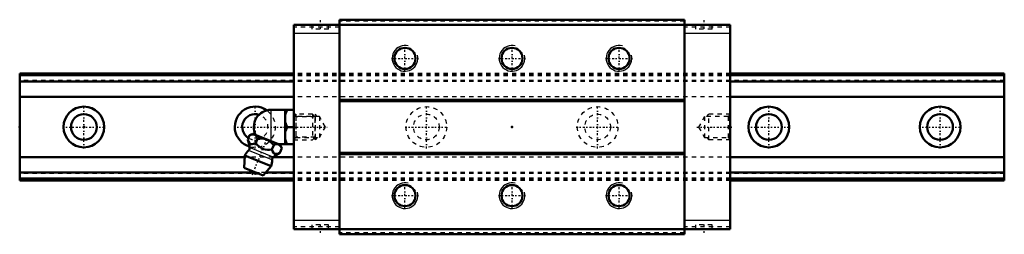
# Model space of a CAD drawing. Header units: millimetres. Extents: x -15 to 215, y -25 to 25.
import ezdxf

# ---------------------------------------------------------------- set-up
doc = ezdxf.new("R2010")
doc.units = ezdxf.units.MM
doc.linetypes.add('Center', pattern=[1.5, 0.45, -0.5, 0.05, -0.5])
doc.linetypes.add('Dashed', pattern=[2, 1, -1])
for name, color, linetype, lineweight in [('2d ConnectionPoints', 7, 'Continuous', 50), ('AM_0', 7, 'Continuous', 50), ('AM_4', 3, 'Continuous', 25), ('AM_5', 3, 'Continuous', 25), ('AM_7', 7, 'Center', 25), ('AM_9', 6, 'Dashed', 25)]:
    doc.layers.add(name, color=color, linetype=linetype, lineweight=lineweight)

# ---------------------------------------------------------------- blocks, each defined once
blk = doc.blocks.new('1_B_M6F_grease_nipple_joint1_SVR_0_in_SVS25LR1SS230LG150BM6F640001_4')
at = {"layer": 'AM_0'}
for p, q in [((43.7, 4), (49, 4)), ((47, 4), (47, -4)), ((47.5, 0), (49, 0)), ((38.28, -3), (38.71, -1.93)), ((39.49, -1.6), (38.71, -1.93)), ((45.88, -4.18), (39.49, -1.6)), ((40.15, -3.76), (40.58, -2.69)), ((43.9, -5.27), (44.33, -4.2)), ((45.42, -4), (49, -4)), ((46.21, -4.96), (45.88, -4.18)), ((37.6, -6.67), (37.4, -9.49)), ((43.72, -9.14), (37.6, -6.67)), ((45.77, -6.03), (46.21, -4.96)), ((41.89, -11.31), (43.72, -9.14)), ((41.89, -11.31), (37.4, -9.49))]:
    blk.add_line(p, q, dxfattribs=at)
for points in [[(47.5, 4), (47.21, 3.44), (47, 2.85)], [(47, 1.15), (47.06, 0.96), (47.25, 0.47), (47.5, 0)], [(47.5, 0), (47.21, -0.56), (47, -1.15)], [(40.58, -2.69), (40.46, -2.43), (40.32, -2.21), (40.16, -2.01), (39.96, -1.86), (39.66, -1.76), (39.31, -1.75), (39.01, -1.82), (38.71, -1.93)], [(38.28, -3), (38.46, -3.4), (38.68, -3.74), (38.87, -3.91), (39.09, -4), (39.34, -4.01), (39.6, -3.96), (39.88, -3.87), (40.15, -3.76)], [(40.15, -3.76), (40.58, -4.23), (41, -4.62), (41.47, -4.95), (41.9, -5.15), (42.36, -5.26), (42.87, -5.32), (43.39, -5.31), (43.9, -5.27)], [(44.33, -4.2), (43.93, -3.79), (43.49, -3.42), (42.97, -3.09), (42.39, -2.85), (41.79, -2.71), (41.17, -2.67), (40.58, -2.69)], [(46.21, -4.96), (46.08, -4.71), (45.95, -4.48), (45.78, -4.28), (45.59, -4.14), (45.28, -4.03), (44.93, -4.03), (44.63, -4.09), (44.33, -4.2)], [(47, -2.85), (47.06, -3.04), (47.25, -3.53), (47.5, -4)], [(43.9, -5.27), (44.08, -5.67), (44.3, -6.01), (44.48, -6.18), (44.71, -6.27), (44.95, -6.29), (45.22, -6.24), (45.5, -6.14), (45.77, -6.03)]]:
    blk.add_lwpolyline(points, dxfattribs=at)
for centre, radius, start, end in [((43.7, 0), 4, 90, 207.9876), ((32.73, -5.29), 6, 4.8448, 22.4544), ((40.66, -7.9), 3.3, 131.9787, 158), ((37.92, -4.86), 0.8, 311.9787, 4.8448), ((48.17, -11.53), 6, 113.5415, 131.1552), ((40.66, -7.9), 3.3, 338, 4.0213), ((44.75, -7.62), 0.8, 131.1552, 184.0213), ((40.19, -9.07), 1.82, 210.1342, 285.8658)]:
    blk.add_arc(centre, radius, start, end, dxfattribs=at)
at = {"layer": 'AM_4'}
for p, q in [((43.7, 4), (43.7, -3.3)), ((43.95, -7.67), (38.45, -5.45)), ((44.22, -7.01), (38.71, -4.79))]:
    blk.add_line(p, q, dxfattribs=at)
at = {"layer": 'AM_5', "linetype": 'Dashed'}
for p, q in [((49.54, 3), (49.54, -3)), ((54, 2.39), (49.54, 2.39)), ((54, -2.39), (49.54, -2.39))]:
    blk.add_line(p, q, dxfattribs=at)
at = {"layer": 'AM_7'}
blk.add_line((39.34, -11.15), (42.84, -2.5), dxfattribs=at)
at = {"layer": 'AM_9'}
for p, q in [((53.39, 3), (49, 3)), ((53.39, 3), (53.39, -3)), ((54, 2.39), (53.39, 3)), ((54, 2.39), (54, -2.39)), ((49, -3), (53.39, -3)), ((53.39, -3), (54, -2.39))]:
    blk.add_line(p, q, dxfattribs=at)
blk = doc.blocks.new('2_SVR_25LR1SSB_M6F1_Slide_0_in_SVS25LR1SS230LG150BM6F640001_4')
at = {"layer": 'AM_0'}
for p, q in [((49, 23.8), (49, -23.8)), ((151, 23.8), (49, 23.8)), ((59.7, 25), (59.7, -25)), ((140.3, 25), (59.7, 25)), ((140.3, 25), (140.3, -25)), ((151, 23.8), (151, -23.8)), ((140.3, 6.3), (59.7, 6.3)), ((140.3, 6.01), (59.7, 6.01)), ((140.3, -6.01), (59.7, -6.01)), ((140.3, -6.3), (59.7, -6.3)), ((151, -23.8), (49, -23.8)), ((140.3, -25), (59.7, -25))]:
    blk.add_line(p, q, dxfattribs=at)
for centre in [(75, 16), (100, 16), (125, 16), (75, -16), (100, -16), (125, -16)]:
    blk.add_circle(centre, 2.46, dxfattribs=at)
at = {"layer": 'AM_4'}
for p, q in [((59.7, 21.8), (49, 21.8)), ((151, 21.8), (140.3, 21.8)), ((59.7, -21.8), (49, -21.8)), ((151, -21.8), (140.3, -21.8))]:
    blk.add_line(p, q, dxfattribs=at)
at = {"layer": 'AM_5', "linetype": 'Dashed'}
for p, q in [((54, -3), (54, 3)), ((54.5, 2.46), (54, 3)), ((145.5, 2.46), (146, 3)), ((146, -3), (146, 3)), ((151, 3), (146, 3)), ((54.5, -2.46), (54, -3)), ((145.5, -2.46), (146, -3)), ((151, -3), (146, -3))]:
    blk.add_line(p, q, dxfattribs=at)
at = {"layer": 'AM_5'}
for centre in [(75, 16), (100, 16), (125, 16), (75, -16), (100, -16), (125, -16)]:
    blk.add_arc(centre, 3, 75, 15, dxfattribs=at)
at = {"layer": 'AM_7'}
for p, q in [((55.2, 24.9), (55.2, 22.7)), ((144.8, 24.9), (144.8, 22.7)), ((75, 12.85), (75, 19.15)), ((100, 12.85), (100, 19.15)), ((125, 12.85), (125, 19.15)), ((71.85, 16), (78.15, 16)), ((96.85, 16), (103.15, 16)), ((121.85, 16), (128.15, 16)), ((143.21, 0), (151.37, 0)), ((75, -19.15), (75, -12.85)), ((100, -19.15), (100, -12.85)), ((125, -19.15), (125, -12.85)), ((71.85, -16), (78.15, -16)), ((96.85, -16), (103.15, -16)), ((121.85, -16), (128.15, -16)), ((55.2, -22.7), (55.2, -24.9)), ((144.8, -22.7), (144.8, -24.9))]:
    blk.add_line(p, q, dxfattribs=at)
at = {"layer": 'AM_9'}
for p, q in [((59.7, 23.3), (49, 23.3)), ((53.25, 23.8), (53.25, 22.8)), ((57.15, 22.8), (57.15, 23.8)), ((140.3, 24.7), (59.7, 24.7)), ((140.3, 23.9), (59.7, 23.9)), ((151, 23.3), (140.3, 23.3)), ((142.85, 23.8), (142.85, 22.8)), ((146.75, 22.8), (146.75, 23.8)), ((57.15, 22.8), (53.25, 22.8)), ((146.75, 22.8), (142.85, 22.8)), ((151, 12.5), (49, 12.5)), ((151, 12.44), (49, 12.44)), ((151, 12.35), (49, 12.35)), ((151, 12.33), (49, 12.33)), ((151, 12.06), (49, 12.06)), ((151, 11.92), (49, 11.92)), ((151, 10.85), (49, 10.85)), ((151, 10.7), (49, 10.7)), ((151, 10.6), (49, 10.6)), ((151, 7.06), (49, 7.06)), ((49.54, 2.46), (49, 3)), ((55, 2.46), (49.54, 2.46)), ((49.54, 2.46), (49.54, -2.46)), ((56.42, 0), (55, 2.46)), ((55, 2.46), (55, -2.46)), ((145, 2.46), (143.58, 0)), ((145, 2.46), (145, -2.46)), ((150.46, 2.46), (145, 2.46)), ((151, 3), (150.46, 2.46)), ((150.46, 2.46), (150.46, -2.46)), ((55, -2.46), (56.42, 0)), ((143.58, 0), (145, -2.46)), ((49, -3), (49.54, -2.46)), ((49.54, -2.46), (55, -2.46)), ((145, -2.46), (150.46, -2.46)), ((150.46, -2.46), (151, -3)), ((151, -7.06), (49, -7.06)), ((151, -10.6), (49, -10.6)), ((151, -10.7), (49, -10.7)), ((151, -10.85), (49, -10.85)), ((151, -11.92), (49, -11.92)), ((151, -12.06), (49, -12.06)), ((151, -12.33), (49, -12.33)), ((151, -12.35), (49, -12.35)), ((151, -12.44), (49, -12.44)), ((151, -12.5), (49, -12.5)), ((57.15, -22.8), (53.25, -22.8)), ((53.25, -22.8), (53.25, -23.8)), ((57.15, -23.8), (57.15, -22.8)), ((146.75, -22.8), (142.85, -22.8)), ((142.85, -22.8), (142.85, -23.8)), ((146.75, -23.8), (146.75, -22.8)), ((59.7, -23.3), (49, -23.3)), ((140.3, -23.9), (59.7, -23.9)), ((140.3, -24.7), (59.7, -24.7)), ((151, -23.3), (140.3, -23.3))]:
    blk.add_line(p, q, dxfattribs=at)
blk = doc.blocks.new('3_SVR_25LR23015_R_Track_0_in_SVS25LR1SS230LG150BM6F640001_4')
at = {"layer": 'AM_0'}
for p, q in [((49, 12.5), (-15, 12.5)), ((-15, -12.5), (-15, 12.5)), ((215, 12.5), (151, 12.5)), ((215, -12.5), (215, 12.5)), ((49, 10.6), (-15, 10.6)), ((215, 10.6), (151, 10.6)), ((49, 7.06), (-15, 7.06)), ((215, 7.06), (151, 7.06)), ((37.57, -7.06), (-15, -7.06)), ((49, -7.06), (44.17, -7.06)), ((215, -7.06), (151, -7.06)), ((39.2, -10.6), (-15, -10.6)), ((49, -10.6), (42.49, -10.6)), ((215, -10.6), (151, -10.6)), ((49, -12.5), (-15, -12.5)), ((215, -12.5), (151, -12.5))]:
    blk.add_line(p, q, dxfattribs=at)
for centre, radius in [((0, 0), 4.75), ((160, 0), 4.75), ((200, 0), 4.75), ((0, 0), 3), ((160, 0), 3), ((200, 0), 3)]:
    blk.add_circle(centre, radius, dxfattribs=at)
for radius, start, end in [(4.75, 54.8181, 253.9825), (3, 72.4612, 238.9608)]:
    blk.add_arc((40, 0), radius, start, end, dxfattribs=at)
at = {"layer": 'AM_4'}
for p, q in [((49, 12.44), (-15, 12.44)), ((49, 12.06), (-15, 12.06)), ((49, 11.92), (-15, 11.92)), ((215, 12.44), (151, 12.44)), ((215, 12.06), (151, 12.06)), ((215, 11.92), (151, 11.92)), ((49, -11.92), (-15, -11.92)), ((49, -12.06), (-15, -12.06)), ((49, -12.44), (-15, -12.44)), ((215, -11.92), (151, -11.92)), ((215, -12.06), (151, -12.06)), ((215, -12.44), (151, -12.44))]:
    blk.add_line(p, q, dxfattribs=at)
at = {"layer": 'AM_7'}
for p, q in [((0, -4.99), (0, 4.99)), ((40, -4.99), (40, 4.99)), ((80, -4.99), (80, 4.99)), ((120, -4.99), (120, 4.99)), ((160, -4.99), (160, 4.99)), ((200, -4.99), (200, 4.99)), ((-4.99, 0), (4.99, 0)), ((35.01, 0), (56.79, 0)), ((75.01, 0), (84.99, 0)), ((115.01, 0), (124.99, 0)), ((155.01, 0), (164.99, 0)), ((195.01, 0), (204.99, 0))]:
    blk.add_line(p, q, dxfattribs=at)
at = {"layer": 'AM_9'}
for p, q in [((215, 12.35), (-15, 12.35)), ((215, 12.33), (-15, 12.33)), ((215, 11.9), (-15, 11.9)), ((151, 12.5), (49, 12.5)), ((151, 12.44), (49, 12.44)), ((151, 12.06), (49, 12.06)), ((151, 11.92), (49, 11.92)), ((215, 10.85), (-15, 10.85)), ((215, 10.7), (-15, 10.7)), ((151, 10.6), (49, 10.6)), ((151, 7.06), (49, 7.06)), ((44.17, -7.06), (37.57, -7.06)), ((151, -7.06), (49, -7.06)), ((215, -10.7), (-15, -10.7)), ((215, -10.85), (-15, -10.85)), ((42.49, -10.6), (39.2, -10.6)), ((151, -10.6), (49, -10.6)), ((215, -11.9), (-15, -11.9)), ((215, -12.33), (-15, -12.33)), ((215, -12.35), (-15, -12.35)), ((151, -11.92), (49, -11.92)), ((151, -12.06), (49, -12.06)), ((151, -12.44), (49, -12.44)), ((151, -12.5), (49, -12.5))]:
    blk.add_line(p, q, dxfattribs=at)
for centre, radius in [((80, 0), 4.75), ((120, 0), 4.75), ((80, 0), 3), ((120, 0), 3)]:
    blk.add_circle(centre, radius, dxfattribs=at)
for radius, start, end in [(3, 238.9608, 72.4612), (4.75, 253.9825, 54.8181)]:
    blk.add_arc((40, 0), radius, start, end, dxfattribs=at)

msp = doc.modelspace()

# ---------------------------------------------------------------- linework, layer by layer
at = {"layer": '2d ConnectionPoints'}
for p in [(-15, 0), (0, 0), (0, 0), (49, 0), (100, 0), (151, 0)]:
    msp.add_point(p, dxfattribs=at)

# ---------------------------------------------------------------- block references
for name in ['2_SVR_25LR1SSB_M6F1_Slide_0_in_SVS25LR1SS230LG150BM6F640001_4', '3_SVR_25LR23015_R_Track_0_in_SVS25LR1SS230LG150BM6F640001_4', '1_B_M6F_grease_nipple_joint1_SVR_0_in_SVS25LR1SS230LG150BM6F640001_4']:
    msp.add_blockref(name, (0, 0))

doc.saveas('drawing.dxf')
